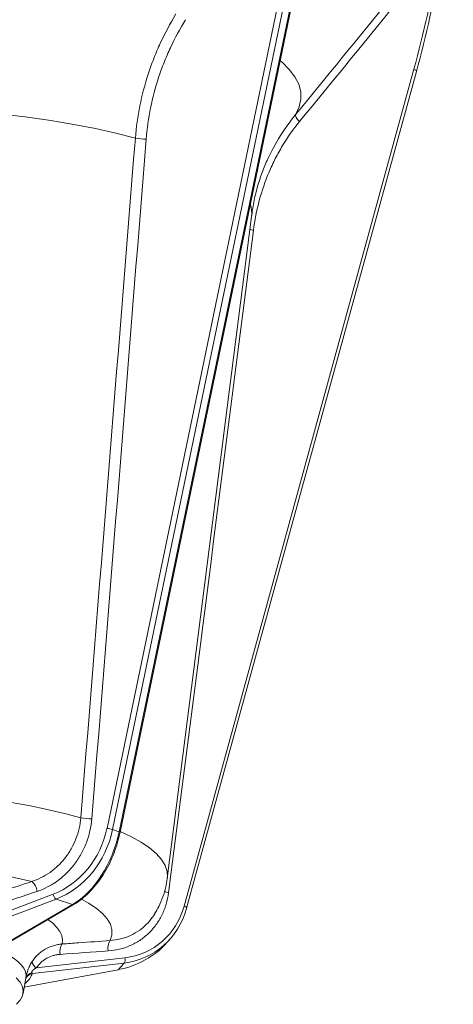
# Model space of a CAD drawing. Header units: millimetres. Extents: x 44 to 335, y -281 to 612.
# Tile 3 of 15: x 230 to 327, y -239 to -20. Entities that reach past the tile are written whole.
import ezdxf

# ---------------------------------------------------------------- set-up
doc = ezdxf.new("R2010")
doc.units = ezdxf.units.MM

msp = doc.modelspace()

# ---------------------------------------------------------------- linework, layer by layer
at = {"color": 7, "linetype": 'Continuous', "lineweight": 15}
for p, q in [((249.75, -199.75), (290.67, -2.67)), ((291.91, -2.94), (250.99, -200.03)), ((252.44, -200.5), (293.35, -3.41)), ((252.66, -200.61), (293.58, -3.52)), ((266.85, -216.99), (317.87, -31.36)), ((267.43, -217.45), (318.45, -31.82)), ((263.13, -210.89), (281.8, -64.03)), ((252.44, -200.5), (250.99, -200.03)), ((238.44, -215.46), (219.33, -222.7)), ((219.34, -221.36), (237.8, -214.36)), ((242.09, -216.64), (238.44, -215.46)), ((227.32, -225.29), (242.09, -216.64)), ((227.44, -225.37), (242.43, -216.59)), ((267.41, -217.49), (267.43, -217.45)), ((263.12, -225.03), (263.77, -224.29)), ((234.05, -230.71), (253.71, -228.47)), ((231.37, -235.01), (252.21, -231.12)), ((253.53, -229.62), (233.18, -231.94)), ((252.23, -231.1), (253.53, -229.62)), ((231.11, -236.38), (231.74, -232.99))]:
    msp.add_line(p, q, dxfattribs=at)
at = {"color": 8, "linetype": 'Continuous', "lineweight": 15}
msp.add_line((231.37, -234.98), (252.23, -231.1), dxfattribs=at)
at = {"color": 8, "linetype": 'Continuous', "lineweight": 15, "flags": 128}
for points in [[(288.2, -29.45), (288.59, -29.79), (290.21, -31.4), (291.45, -33.04), (292.29, -34.69), (292.74, -36.35), (292.78, -38.01), (292.43, -39.67), (291.68, -41.33)], [(318.45, -31.82), (318.45, -31.81), (318.45, -31.76), (318.41, -31.7), (318.35, -31.63), (318.26, -31.56), (318.15, -31.49), (318.02, -31.42), (317.87, -31.36)], [(252.7, -200.44), (255.17, -201.6), (257.35, -202.81), (259.19, -204.06), (260.69, -205.35), (261.84, -206.65), (262.64, -207.98), (263.08, -209.31), (263.15, -210.65), (263.12, -210.9)], [(244.12, -215.49), (245.66, -216.33), (247.38, -217.46), (248.77, -218.62), (249.82, -219.8), (250.51, -221), (250.85, -222.21), (250.83, -223.43), (250.45, -224.64)], [(267.43, -217.45), (267.44, -217.44), (267.43, -217.38), (267.4, -217.32), (267.34, -217.25), (267.25, -217.19), (267.13, -217.12), (267, -217.05), (266.85, -216.99)], [(236.62, -219.99), (237.7, -220.81), (238.62, -221.71), (239.3, -222.62), (239.72, -223.54), (239.89, -224.47), (239.81, -225.4)], [(226.43, -227.12), (227.8, -227.81), (228.97, -228.53), (229.94, -229.26), (230.72, -230.01), (231.28, -230.78), (231.64, -231.55), (231.78, -232.33), (231.74, -232.99)]]:
    msp.add_lwpolyline(points, dxfattribs=at)
at = {"color": 7, "linetype": 'Continuous', "lineweight": 15, "flags": 128}
for points in [[(197.66, -39.35), (203.63, -39.54), (209.54, -39.83), (215.37, -40.22), (221.08, -40.71), (226.66, -41.3), (232.08, -41.97), (237.32, -42.74), (242.36, -43.59), (247.17, -44.52), (251.74, -45.54), (256.04, -46.63)], [(292.48, -42.96), (292.25, -42.72), (292.05, -42.48), (291.88, -42.25), (291.75, -42.02), (291.66, -41.81), (291.62, -41.62), (291.63, -41.46), (291.68, -41.33)], [(193.91, -191.14), (199.06, -191.28), (204.16, -191.5), (209.19, -191.82), (214.12, -192.23), (218.93, -192.72), (223.59, -193.3), (228.09, -193.97), (232.39, -194.71), (236.48, -195.53), (240.34, -196.42), (243.95, -197.38)], [(252.21, -231.12), (252.21, -231.12), (252.23, -231.1)], [(229.56, -232.9), (230.45, -233.87), (230.98, -234.87), (231.16, -235.87), (230.98, -236.87), (230.45, -237.87), (229.63, -238.78)]]:
    msp.add_lwpolyline(points, dxfattribs=at)
at = {"color": 7, "linetype": 'Continuous', "lineweight": 15}
for centre, radius, start, end in [((258.29, -36.52), 10.35, 257.4677, 270.8361), ((246.23, -187.39), 10.25, 257.1383, 270.8609), ((248.46, -208.45), 8.8, 73.2481, 81.5195), ((193.36, -377.88), 171.02, 76.5803, 89.2057), ((230.94, -214.13), 3.35, 6.7652, 50.8429), ((239.5, -214.09), 1.73, 188.9871, 232.0745), ((252.78, -226.25), 2.83, 145.1959, 194.1084), ((242.17, -227.02), 2.86, 145.5916, 193.7535), ((234.98, -229.09), 1.87, 186.385, 240.4266), ((252.42, -228.86), 1.35, 325.5023, 16.731)]:
    msp.add_arc(centre, radius, start, end, dxfattribs=at)
at = {"color": 8, "linetype": 'Continuous', "lineweight": 15}
for centre, radius, start, end in [((275.48, -63.24), 6.38, 352.9036, 17.1152), ((283.08, -63.1), 4.09, 246.4224, 258.1296), ((252.4, -200.86), 0.365, 44.099, 83.9432), ((264.15, -210.39), 3.71, 243.3427, 258.5312), ((242.2, -216.17), 0.481, 256.9616, 299.1013), ((233.52, -233.85), 1.93, 100.0445, 161.5321), ((233.34, -233.48), 1.67, 99.6327, 163.9711)]:
    msp.add_arc(centre, radius, start, end, dxfattribs=at)
at = {"color": 7, "linetype": 'Continuous', "lineweight": 15}
for centre, major_axis, ratio, start_param, end_param in [((93.17, 55.83), (-130.41, 214.55), 0.901743, 3.846635, 4.056074), ((92.78, 55.63), (-131.08, 215.31), 0.901937, 3.84605, 4.05549), ((233.9, -197.37), (6.83, 17.01), 0.868657, 3.815875, 4.915432), ((234.39, -197.56), (7.09, 17.98), 0.862876, 3.810259, 4.909816), ((239.86, -199.33), (5.47, 18.53), 0.646542, 3.73949, 4.839047), ((249.94, -210.77), (-10.26, 16.54), 0.904238, 2.739304, 3.838862), ((250.32, -210.57), (-9.59, 15.78), 0.901743, 2.747078, 3.846635), ((247.98, -212.98), (19.1, -4.34), 0.939022, 5.141558, 5.809607)]:
    msp.add_ellipse(centre, major_axis=major_axis, ratio=ratio, start_param=start_param, end_param=end_param, dxfattribs=at)
at = {"color": 8, "linetype": 'Continuous', "lineweight": 15}
msp.add_ellipse((190.33, -239.84), major_axis=(42.93, 8.98), ratio=0.204416, start_param=5.951058, end_param=6.165774, dxfattribs=at)
at = {"color": 7, "linetype": 'Continuous', "lineweight": 15}
for points in [[(291.68, -41.33), (298.53, -32.97), (305.37, -24.59), (312.2, -16.21)], [(313, -17.85), (306.17, -26.23), (299.33, -34.6), (292.48, -42.96)], [(243.95, -197.38), (248, -147.13), (252.02, -96.88), (256.04, -46.63)], [(258.44, -46.87), (254.43, -97.13), (250.42, -147.38), (246.39, -197.64)], [(282.24, -67.11), (275.97, -116.08), (269.7, -165.05), (263.41, -214.02)], [(234.27, -213.73), (230.93, -214.85), (227.59, -215.96), (224.25, -217.06)], [(250.03, -226.94), (246.49, -227.2), (242.94, -227.45), (239.39, -227.7)], [(233.06, -231.83), (233.09, -231.89), (233.13, -231.93), (233.18, -231.94)]]:
    msp.add_open_spline(points, degree=3, dxfattribs=at)
for points, knots in [([(256.04, -46.63), (256.24, -44.21), (256.58, -41.81), (257.53, -37.08), (258.15, -34.74), (259.28, -31.26), (259.69, -30.11), (260.59, -27.82), (261.07, -26.69), (262.61, -23.34), (263.76, -21.18), (265.04, -19.09)], [0, 0, 0, 0, 0.25, 0.25, 0.5, 0.5, 0.625, 0.625, 0.75, 0.75, 1, 1, 1, 1]), ([(267.16, -20.36), (265.93, -22.36), (264.81, -24.44), (263.32, -27.65), (262.85, -28.73), (261.98, -30.94), (261.58, -32.05), (260.48, -35.4), (259.88, -37.66), (258.95, -42.23), (258.63, -44.54), (258.44, -46.87)], [0, 0, 0, 0, 0.25, 0.25, 0.375, 0.375, 0.5, 0.5, 0.75, 0.75, 1, 1, 1, 1]), ([(286.68, -48.84), (287.05, -48.15), (288.48, -45.48), (290.31, -43.1), (291.68, -41.33)], [0, 0, 0, 0, 0.256549, 1, 1, 1, 1]), ([(292.48, -42.96), (291.1, -44.64), (289.85, -46.42), (288.15, -49.23), (287.61, -50.19), (286.61, -52.16), (286.14, -53.17), (284.85, -56.22), (284.13, -58.31), (282.97, -62.62), (282.53, -64.83), (282.24, -67.11)], [0, 0, 0, 0, 0.25, 0.25, 0.375, 0.375, 0.5, 0.5, 0.75, 0.75, 1, 1, 1, 1]), ([(281.82, -64.03), (281.97, -62.99), (282.28, -60.75), (283.1, -57.46), (284.16, -54.23), (285.35, -51.32), (286.24, -49.63), (286.66, -48.83)], [0, 0, 0, 0, 0.18637, 0.400795, 0.611215, 0.816902, 1, 1, 1, 1]), ([(233.06, -211.53), (233.77, -211.3), (234.46, -211.02), (235.81, -210.35), (236.46, -209.96), (237.42, -209.29), (237.73, -209.05), (238.33, -208.55), (238.62, -208.29), (239.47, -207.48), (240, -206.9), (240.74, -205.95), (240.97, -205.62), (241.42, -204.95), (241.63, -204.61), (242.23, -203.56), (242.57, -202.84), (243.16, -201.33), (243.4, -200.55), (243.77, -198.98), (243.89, -198.18), (243.95, -197.38)], [0, 0, 0, 0, 0.125, 0.125, 0.25, 0.25, 0.3125, 0.3125, 0.375, 0.375, 0.5, 0.5, 0.5625, 0.5625, 0.625, 0.625, 0.75, 0.75, 0.875, 0.875, 1, 1, 1, 1]), ([(246.39, -197.64), (246.32, -198.54), (246.18, -199.44), (245.87, -200.78), (245.75, -201.22), (245.49, -202.1), (245.34, -202.53), (244.84, -203.81), (244.46, -204.63), (243.8, -205.82), (243.56, -206.21), (243.06, -206.97), (242.8, -207.34), (241.98, -208.42), (241.39, -209.09), (240.45, -210.01), (240.13, -210.31), (239.46, -210.88), (239.11, -211.15), (238.05, -211.92), (237.33, -212.37), (235.83, -213.14), (235.06, -213.47), (234.27, -213.73)], [0, 0, 0, 0, 0.125, 0.125, 0.1875, 0.1875, 0.25, 0.25, 0.375, 0.375, 0.4375, 0.4375, 0.5, 0.5, 0.625, 0.625, 0.6875, 0.6875, 0.75, 0.75, 0.875, 0.875, 1, 1, 1, 1]), ([(242.43, -216.59), (242.73, -216.41), (243.59, -215.88), (244.96, -214.79), (246.5, -213.27), (247.93, -211.52), (249.23, -209.57), (250.37, -207.46), (251.34, -205.22), (252.12, -202.93), (252.49, -201.37), (252.66, -200.61)], [0, 0, 0, 0, 0.063458, 0.181995, 0.300463, 0.418685, 0.536554, 0.654062, 0.771265, 0.888258, 1, 1, 1, 1]), ([(223.06, -214.86), (224.2, -214.48), (225.35, -214.1), (226.49, -213.72), (228.68, -212.99), (230.87, -212.26), (233.06, -211.53)], [0, 0, 0, 0, 0.004, 0.004, 0.004, 0.01164403, 0.01164403, 0.01164403, 0.01164403]), ([(260.32, -218.71), (260.64, -218.17), (261.35, -216.99), (262.18, -214.97), (262.82, -212.9), (263.01, -211.52), (263.09, -210.92)], [0, 0, 0, 0, 0.234842, 0.513747, 0.7873305, 1, 1, 1, 1]), ([(263.41, -214.02), (263.3, -214.91), (263.11, -215.77), (262.74, -217.01), (262.6, -217.42), (262.28, -218.23), (262.1, -218.63), (261.54, -219.77), (261.1, -220.49), (260.36, -221.5), (260.09, -221.83), (259.54, -222.46), (259.25, -222.77), (258.34, -223.63), (257.7, -224.14), (256.67, -224.82), (256.32, -225.03), (255.6, -225.43), (255.22, -225.61), (254.08, -226.1), (253.3, -226.37), (251.7, -226.75), (250.87, -226.88), (250.03, -226.94)], [0, 0, 0, 0, 0.125, 0.125, 0.1875, 0.1875, 0.25, 0.25, 0.375, 0.375, 0.4375, 0.4375, 0.5, 0.5, 0.625, 0.625, 0.6875, 0.6875, 0.75, 0.75, 0.875, 0.875, 1, 1, 1, 1]), ([(260.11, -219.05), (260.15, -219.02), (260.23, -218.91), (260.29, -218.79), (260.32, -218.71)], [0, 0, 0, 0, 0.368265, 1, 1, 1, 1]), ([(239.81, -225.4), (241.03, -225.31), (242.25, -225.23), (243.47, -225.14), (245.8, -224.98), (248.13, -224.81), (250.45, -224.64)], [0, 0, 0, 0, 0.004, 0.004, 0.004, 0.01164403, 0.01164403, 0.01164403, 0.01164403]), ([(233.12, -229.3), (233.5, -228.73), (233.93, -228.22), (234.65, -227.55), (234.91, -227.33), (235.44, -226.93), (235.72, -226.75), (236.58, -226.25), (237.19, -225.99), (238.15, -225.69), (238.48, -225.6), (239.14, -225.47), (239.47, -225.43), (239.81, -225.4)], [0, 0, 0, 0, 0.25, 0.25, 0.375, 0.375, 0.5, 0.5, 0.75, 0.75, 0.875, 0.875, 1, 1, 1, 1]), ([(231.71, -233.1), (231.73, -232.99), (231.76, -232.86), (231.82, -232.58), (231.85, -232.42), (231.93, -232.1), (231.97, -231.93), (232.06, -231.59), (232.12, -231.41), (232.29, -230.89), (232.43, -230.54), (232.75, -229.89), (232.93, -229.58), (233.12, -229.3)], [0, 0, 0, 0, 0.125, 0.125, 0.25, 0.25, 0.375, 0.375, 0.5, 0.5, 0.75, 0.75, 1, 1, 1, 1]), ([(239.39, -227.7), (239.12, -227.72), (238.86, -227.75), (238.33, -227.84), (238.07, -227.9), (237.31, -228.13), (236.83, -228.33), (236.14, -228.71), (235.92, -228.85), (235.49, -229.16), (235.29, -229.33), (234.7, -229.86), (234.36, -230.26), (234.05, -230.71)], [0, 0, 0, 0, 0.125, 0.125, 0.25, 0.25, 0.5, 0.5, 0.625, 0.625, 0.75, 0.75, 1, 1, 1, 1]), ([(234.05, -230.71), (233.93, -230.77), (233.81, -230.84), (233.58, -230.99), (233.46, -231.07), (233.3, -231.22), (233.24, -231.28), (233.15, -231.39), (233.11, -231.46), (233.05, -231.59), (233.03, -231.65), (233.03, -231.76), (233.04, -231.8), (233.06, -231.83)], [0, 0, 0, 0, 0.25, 0.25, 0.5, 0.5, 0.625, 0.625, 0.75, 0.75, 0.875, 0.875, 1, 1, 1, 1])]:
    msp.add_open_spline(points, degree=3, knots=knots, dxfattribs=at)
at = {"color": 8, "linetype": 'Continuous', "lineweight": 15}
msp.add_open_spline([(250.45, -224.64), (251.23, -224.55), (252.8, -224.37), (255.01, -223.57), (257.06, -222.38), (258.8, -220.88), (259.7, -219.64), (260.11, -219.05)], degree=3, knots=[0, 0, 0, 0, 0.2017572, 0.4091738, 0.6102047, 0.8174121, 1, 1, 1, 1], dxfattribs=at)

doc.saveas('drawing.dxf')
